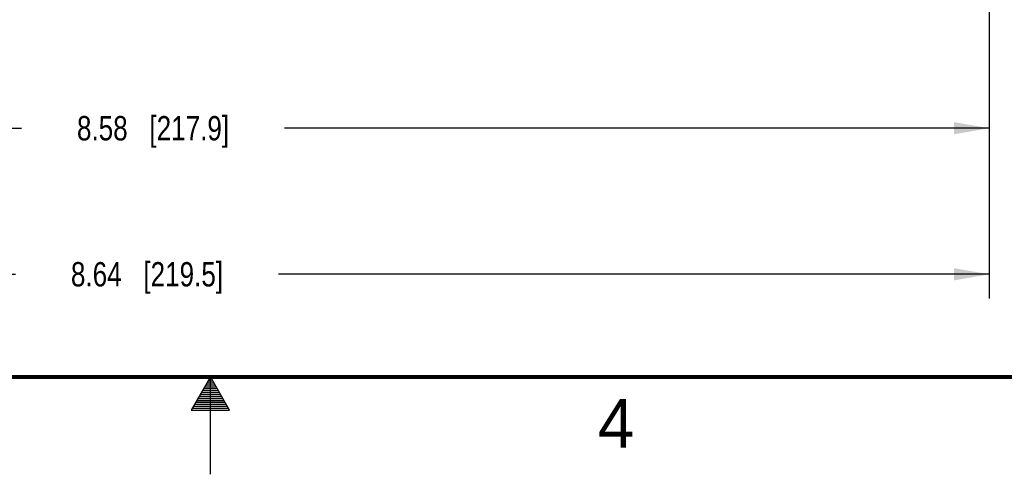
# Model space of a CAD drawing. Header units: inches. Extents: x 0 to 34, y 0 to 22.
# Tile 61 of 106: x 16 to 21.1, y 0 to 2.3. Entities that reach past the tile are written whole.
import ezdxf

# ---------------------------------------------------------------- set-up
doc = ezdxf.new("R2010")
doc.units = ezdxf.units.IN
doc.header["$LTSCALE"] = 1.87
doc.header["$MEASUREMENT"] = 0
doc.layers.get('0').update_dxf_attribs({"linetype": 'CONTINUOUS'})
doc.layers.add('DIMENSIONS', color=7, linetype='CONTINUOUS')
doc.styles.get("Standard").update_dxf_attribs({"font": 'txt', "width": 0.8})
doc.styles.add('TEXTSTYLE_2', font='txt')
doc.dimstyles.new('DIMSTYLE_1', dxfattribs={"dimtxt": 0.125, "dimasz": 0.18, "dimexe": 0.125, "dimexo": 0.0625, "dimgap": 0.0625, "dimtad": 0, "dimtih": 1, "dimtoh": 1, "dimzin": 4, "dimdsep": 46, "dimtxsty": 'STANDARD', "dimblk": '_FILLED', "dimblk1": '_FILLED', "dimblk2": '_FILLED', "dimcen": 0.09, "dimadec": 0, "dimazin": 0, "dimtp": 0.01, "dimtm": 0.01, "dimtfac": 1, "dimtofl": 0, "dimtmove": 0, "dimatfit": 3, "dimldrblk": '_FILLED', "dimfxl": 1, "dimtolj": 1, "dimtzin": 4, "dimarcsym": 0})

# ---------------------------------------------------------------- blocks, each defined once
blk = doc.blocks.new('_FILLED')
at = {"color": 0, "linetype": 'BYBLOCK'}
blk.add_solid([(0, 0), (-1, 0.174), (-1, -0.174)], dxfattribs=at)
blk = doc.blocks.new('*D16')
at = {"layer": 'DIMENSIONS', "color": 2, "linetype": 'CONTINUOUS'}
for p, q in [((12.4166, 3.4045), (12.4166, 1.6524)), ((20.9956, 3.3148), (20.9956, 1.6524)), ((12.4166, 1.7774), (16.0311, 1.7774)), ((20.9956, 1.7774), (17.3811, 1.7774))]:
    blk.add_line(p, q, dxfattribs=at)
at = {"layer": 'DIMENSIONS', "color": 2, "linetype": 'CONTINUOUS', "xscale": 0.18, "yscale": 0.18, "zscale": 0.18, "rotation": 180}
blk.add_blockref('_FILLED', (12.4166, 1.7774), dxfattribs=at)
at = {"layer": 'DIMENSIONS', "color": 2, "linetype": 'CONTINUOUS', "xscale": 0.18, "yscale": 0.18, "zscale": 0.18}
blk.add_blockref('_FILLED', (20.9956, 1.7774), dxfattribs=at)
at = {"layer": 'DIMENSIONS', "color": 2, "linetype": 'CONTINUOUS', "insert": (16.7061, 1.8399), "char_height": 0.125, "width": 1.225, "attachment_point": 2, "line_spacing_factor": 0.9}
blk.add_mtext('8.58{\\Ftxt.shx;\\W1.000000;\\H0.125000; }[217.9]', dxfattribs=at)
blk = doc.blocks.new('*D17')
at = {"layer": 'DIMENSIONS', "color": 2, "linetype": 'CONTINUOUS'}
for p, q in [((12.3546, 4.7884), (12.3546, 0.9024)), ((20.9956, 3.3148), (20.9956, 0.9024)), ((12.3546, 1.0274), (16.0001, 1.0274)), ((20.9956, 1.0274), (17.3501, 1.0274))]:
    blk.add_line(p, q, dxfattribs=at)
at = {"layer": 'DIMENSIONS', "color": 2, "linetype": 'CONTINUOUS', "xscale": 0.18, "yscale": 0.18, "zscale": 0.18, "rotation": 180}
blk.add_blockref('_FILLED', (12.3546, 1.0274), dxfattribs=at)
at = {"layer": 'DIMENSIONS', "color": 2, "linetype": 'CONTINUOUS', "xscale": 0.18, "yscale": 0.18, "zscale": 0.18}
blk.add_blockref('_FILLED', (20.9956, 1.0274), dxfattribs=at)
at = {"layer": 'DIMENSIONS', "color": 2, "linetype": 'CONTINUOUS', "insert": (16.6751, 1.0899), "char_height": 0.125, "width": 1.225, "attachment_point": 2, "line_spacing_factor": 0.9}
blk.add_mtext('8.64{\\Ftxt.shx;\\W1.000000;\\H0.125000; }[219.5]', dxfattribs=at)

msp = doc.modelspace()

# ---------------------------------------------------------------- linework, layer by layer
at = {"color": 2, "linetype": 'CONTINUOUS'}
for p, q in [((17, 0.5), (16.902, 0.3303)), ((16.9769, 0.46), (17.0231, 0.46)), ((16.9827, 0.47), (17.0173, 0.47)), ((16.9885, 0.48), (17.0116, 0.48)), ((16.9942, 0.49), (17.0058, 0.49)), ((17.098, 0.3303), (17, 0.5)), ((17, 0), (17, 0.5)), ((16.9481, 0.41), (17.052, 0.41)), ((16.9538, 0.42), (17.0462, 0.42)), ((16.9596, 0.43), (17.0404, 0.43)), ((16.9654, 0.44), (17.0347, 0.44)), ((16.9712, 0.45), (17.0289, 0.45)), ((16.9192, 0.36), (17.0808, 0.36)), ((16.925, 0.37), (17.0751, 0.37)), ((16.9307, 0.38), (17.0693, 0.38)), ((16.9365, 0.39), (17.0635, 0.39)), ((16.9423, 0.4), (17.0578, 0.4)), ((16.902, 0.3303), (17.098, 0.3303)), ((16.9076, 0.34), (17.0924, 0.34)), ((16.9134, 0.35), (17.0866, 0.35))]:
    msp.add_line(p, q, dxfattribs=at)
at = {"color": 7, "linetype": 'CONTINUOUS', "const_width": 0.02}
msp.add_lwpolyline([(0.5, 0.5), (33.5, 0.5)], dxfattribs=at)

# ---------------------------------------------------------------- texts
at = {"color": 2, "linetype": 'CONTINUOUS', "insert": (18.9884, 0.3869), "char_height": 0.25, "width": 0.25, "attachment_point": 1, "line_spacing_factor": 0.9, "style": 'TEXTSTYLE_2'}
msp.add_mtext('4', dxfattribs=at)

# ---------------------------------------------------------------- dimensions: what is measured, and where the dimension line sits
at = {"layer": 'DIMENSIONS', "color": 2, "linetype": 'CONTINUOUS'}
dim = msp.add_linear_dim(base=(20.9956, 1.0274), p1=(12.3546, 4.8509), p2=(20.9956, 3.3773), dimstyle='DIMSTYLE_1', dxfattribs=at)
dim.commit()
dim.dimension.update_dxf_attribs({"geometry": '*D17', "text_midpoint": (16.6751, 1.0274), "dimtype": 160})
dim = msp.add_linear_dim(base=(12.4166, 1.7774), p1=(20.9956, 3.3773), p2=(12.4166, 3.467), angle=180, dimstyle='DIMSTYLE_1', dxfattribs=at)
dim.commit()
dim.dimension.update_dxf_attribs({"geometry": '*D16', "text_midpoint": (16.7061, 1.7774), "dimtype": 160})

doc.saveas('drawing.dxf')
